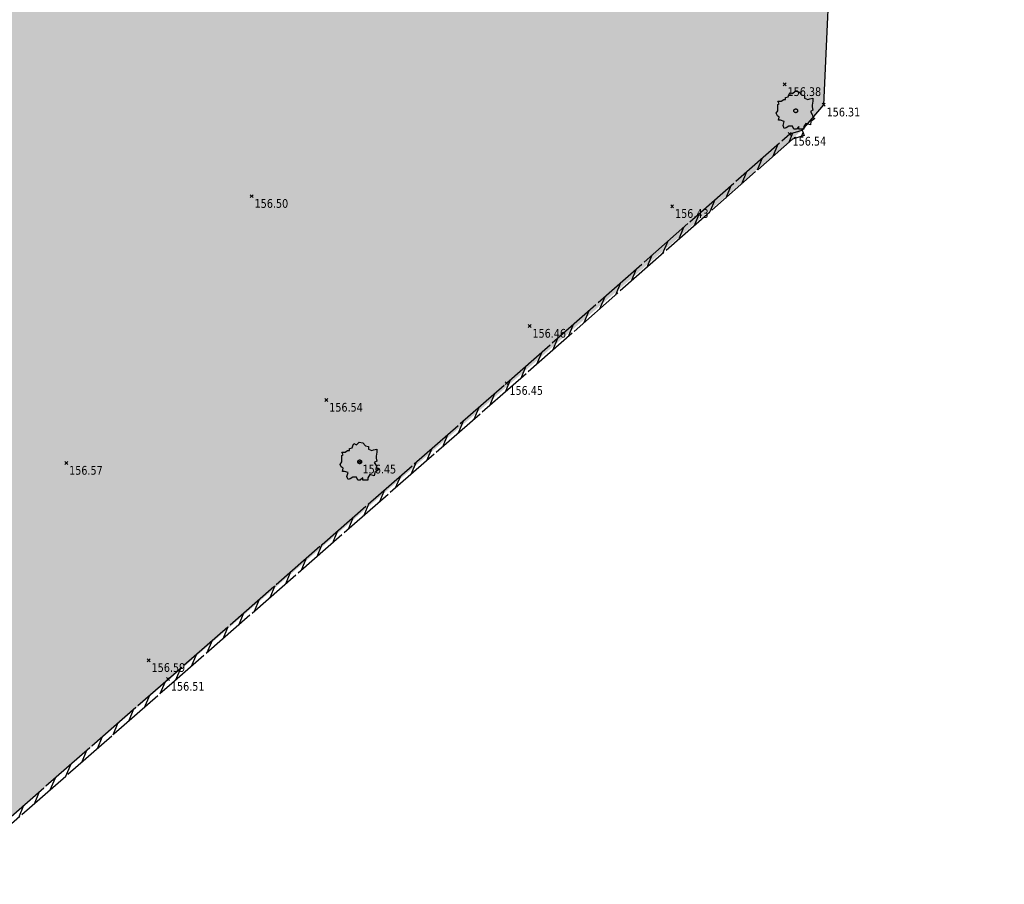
# Model space of a CAD drawing. Header units: millimetres. Extents: x 1269971 to 1270699, y 7266477 to 7267043.
# Tile 5 of 25: x 1270656 to 1270690, y 7266526 to 7266556. Entities that reach past the tile are written whole.
import ezdxf
from ezdxf.enums import TextEntityAlignment as Align

# ---------------------------------------------------------------- set-up
doc = ezdxf.new("R2010")
doc.units = ezdxf.units.MM
doc.header["$LTSCALE"] = 2
doc.header["$PDMODE"] = 3
doc.header["$PDSIZE"] = 0.05
doc.linetypes.add('Continue', pattern=[1, 1, 0])
doc.layers.get('0').update_dxf_attribs({"linetype": 'Continue'})
for name, color, linetype in [('Espv_hai_hab', 70, 'Continue'), ('Espv_sym', 7, 'Continue'), ('Limi_clo', 7, 'Cloture_Legere'), ('Limi_mplein', 7, 'Continue'), ('Limi_mur_hab', 7, 'Continue'), ('Topo_ptco', 7, 'Continue'), ('Topo_ptco_alt', 3, 'Continue')]:
    doc.layers.add(name, color=color, linetype=linetype)
doc.styles.add('Verdana 1.0', font='verdana.ttf', dxfattribs={"width": 0.8, "height": 0.2})
doc.linetypes.add('Cloture_Legere', pattern='A,1,[1,croix.shx,S=0.2,R=0,X=-0.3,Y=0],0.0001', length=1.0001)

# ---------------------------------------------------------------- blocks, each defined once
blk = doc.blocks.new('Topo_Ptco')
at = {"color": 0}
blk.add_point((0, 0), dxfattribs=at)
at = {"layer": 'Topo_ptco_alt', "style": 'Verdana 1.0', "width": 0.8}
blk.add_attdef('ALT', text='', height=0.3, dxfattribs=at).set_placement((0.1, -0.1), align=Align.TOP_LEFT)
blk = doc.blocks.new('Espv_Arb_Iso')
at = {"color": 3, "linetype": 'ByBlock', "lineweight": -2}
for p, q in [((-0.501, 0.327), (-0.414, 0.392)), ((-0.414, 0.392), (-0.348, 0.392)), ((-0.348, 0.457), (-0.261, 0.479)), ((-0.348, 0.392), (-0.348, 0.457)), ((-0.261, 0.479), (-0.24, 0.544)), ((-0.24, 0.544), (-0.196, 0.632)), ((-0.196, 0.632), (-0.109, 0.588)), ((-0.109, 0.588), (-0.022, 0.675)), ((-0.022, 0.675), (0.109, 0.653)), ((0.109, 0.653), (0.196, 0.544)), ((0.196, 0.544), (0.305, 0.523)), ((0.305, 0.523), (0.305, 0.436)), ((0.305, 0.436), (0.414, 0.392)), ((0.414, 0.392), (0.479, 0.414)), ((0.479, 0.414), (0.588, 0.436)), ((0.588, 0.436), (0.588, 0.327)), ((-0.675, -0.087), (-0.61, 0)), ((-0.566, 0.24), (-0.61, 0.327)), ((-0.61, 0.327), (-0.501, 0.327)), ((-0.61, 0.218), (-0.566, 0.24)), ((-0.61, 0.087), (-0.61, 0.218)), ((-0.61, 0), (-0.61, 0.087)), ((0.588, 0.022), (0.501, -0.022)), ((0.588, 0.327), (0.566, 0.196)), ((0.566, 0.196), (0.566, 0.131)), ((0.566, 0.131), (0.588, 0.022)), ((-0.632, -0.174), (-0.675, -0.087)), ((-0.566, -0.218), (-0.632, -0.174)), ((-0.588, -0.327), (-0.566, -0.218)), ((-0.523, -0.327), (-0.588, -0.327)), ((-0.392, -0.37), (-0.523, -0.327)), ((0.501, -0.022), (0.566, -0.131)), ((0.653, -0.261), (0.523, -0.37)), ((0.566, -0.131), (0.588, -0.218)), ((0.588, -0.218), (0.653, -0.261)), ((-0.436, -0.501), (-0.392, -0.37)), ((-0.392, -0.61), (-0.436, -0.501)), ((-0.327, -0.588), (-0.392, -0.61)), ((-0.24, -0.523), (-0.327, -0.588)), ((-0.109, -0.523), (-0.24, -0.523)), ((-0.065, -0.632), (-0.109, -0.523)), ((0.022, -0.632), (-0.065, -0.632)), ((0.109, -0.544), (0.022, -0.632)), ((0.109, -0.632), (0.109, -0.544)), ((0.283, -0.632), (0.109, -0.632)), ((0.348, -0.436), (0.283, -0.544)), ((0.283, -0.544), (0.283, -0.632)), ((0.501, -0.479), (0.348, -0.436)), ((0.523, -0.37), (0.501, -0.479))]:
    blk.add_line(p, q, dxfattribs=at)
blk.add_circle((0, 0), 0.0653, dxfattribs=at)

msp = doc.modelspace()

# ---------------------------------------------------------------- hatches: boundary and pattern name
at = {"layer": 'Espv_hai_hab'}
h = msp.add_hatch(dxfattribs=at)
h.set_pattern_fill('HAIE', color=256, scale=0.8)
h.set_pattern_definition([(109.29004622, (0.560848, 0.002973), (-4.80000000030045, 13.600000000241), [0.0482712, -16.90342488]), (161.565051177, (0.34656, 0.73), (-0.8, 1e-12), [0.050504, -2.47931812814]), (106.927513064, (0.29864, 0.746), (-3.19999999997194, 10.40000000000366), [0.054768, -19.17853644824]), (111.250505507, (0.348816, 0), (-1.59999999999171, 4.00000000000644), [0.069196, -15.38137033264]), (28.4429286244, (0.24168, 0.46568), (8.79999999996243, 4.79999999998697), [0.062208, -21.77354250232]), (83.6598082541, (0.2348, 0.40416), (-2e-13, 0.8000000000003), [0.061904, -7.18240411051]), (28.0724869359, (0.66804, 0.7642), (10.4000000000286, 5.60000000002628), [0.0387336, -13.5612664]), (69.4439547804, (0.70224, 0.03715), (0.800000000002, 2.4000000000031), [0.03896, -6.79624299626]), (122.905242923, (0.7136, 0.073632), (-1.60000000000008, 2.39999999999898), [0.04612, -16.15264538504]), (135, (0.75236, 0.1443), (-0.8, 9e-17), [0.0290216, -1.1023492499]), (156.250505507, (0.79568, 0.63888), (-12.79999999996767, 5.60000000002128), [0.062296, -21.788104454]), (45, (0.7068, 0.632), (9e-17, 0.8), [0.0451376, -1.0862332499]), (48.3664606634, (0.7136, 0.51808), (5.60000000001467, 6.4000000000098), [0.027424, -9.60585166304]), (34.6951535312, (0.71816, 0.3768), (7.99999999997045, 5.59999999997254), [0.03604, -12.61307064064]), (128.290163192, (0.44, 0.77104), (-3.19999999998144, 4.00000000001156), [0.036896, -19.32905349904]), (72.2553283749, (0.52208, 0.32888), (5.60000000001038, 17.59999999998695), [0.059824, -20.93922359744]), (115.346175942, (0.54032, 0.38584), (-0.80000000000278, 1.60000000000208), [0.047936, -16.77110083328]), (115.016893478, (0.64304, 0.21272), (-0.79999999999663, 1.6000000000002), [0.070368, -13.17198828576]), (41.1859251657, (0.62472, 0.19672), (0.8000000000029, 0.8000000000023), [0.024216, -8.47990065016]), (63.434948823, (0.59507, 0.11235), (3e-13, 0.8), [0.0152904, -1.773563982]), (131.185925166, (0.38984, 0.142), (-0.8000000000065, 0.7999999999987), [0.048456, -8.45566065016]), (159.44395478, (0.43545, 0.22402), (-2.3999999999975, 0.8000000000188), [0.0389616, -6.79624139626]), (19.7988763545, (0.29864, 0.30608), (8.79999999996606, 3.19999999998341), [0.026712, -21.22981640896]), (116.565051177, (0.40354, 0.4588), (-0.799999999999, 0.800000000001), [0.0152904, -1.773563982]), (45, (0.497, 0.5272), (9e-17, 0.8), [0.019348, -1.1120228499]), (56.309932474, (0.59275, 0.46335), (0.8, 1.599999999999), [0.0164632, -2.86797782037]), (131.185925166, (0.51528, 0.66624), (-0.8000000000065, 0.7999999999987), [0.024248, -8.47986865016]), (0, (0.28, 0.6), (0, 0.8), [0.04, -0.76]), (146.309932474, (0.04098, 0.08504), (-1.599999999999, 0.8), [0.049256, -2.83518502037]), (143.130102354, (0.08888, 0.36534), (-2.3999999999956, 1.6000000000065), [0.0569792, -3.9430208]), (36.3843518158, (0, 0.367648), (3.19999999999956, 2.39999999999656), [0.0537736, -18.82690435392]), (136.73570459, (0.043274, 0.533984), (-12.8000000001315, 11.99999999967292), [0.0532608, -18.622927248]), (25.7099537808, (0.0752, 0.71864), (1.599999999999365, 0.7999999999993), [0.073408, -23.899910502]), (127.405356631, (0.13672, 0.126), (-7.99999999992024, 10.40000000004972), [0.0488, -17.0719476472]), (45, (0.1436, 0.0075), (9e-17, 0.8), [0.0225688, -1.1088020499]), (153.434948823, (0.17095, 0.31294), (-0.8, -1e-12), [0.020348, -1.768506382]), (167.471192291, (0.19832, 0.11232), (-4.0000000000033, 0.79999999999), [0.063104, -7.31253156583]), (45, (0.16, 0.52), (9e-17, 0.8), [0.0565688, -1.0748020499])])
h.paths.add_polyline_path([(1270687.141, 7266617.67), (1270687.735, 7266617.582, -0.452421), (1270688.154, 7266617.519), (1270688.941, 7266617.402), (1270689.719, 7266622.612), (1270689.573, 7266622.727), (1270689.606, 7266622.962), (1270688.204, 7266623.535), (1270687.058, 7266624.43), (1270686.424, 7266624.632), (1270678.579, 7266626.225), (1270678.018, 7266626.223), (1270677.449, 7266626.1), (1270676.723, 7266625.758), (1270676.056, 7266625.291), (1270674.982, 7266623.55), (1270671.489, 7266606.952), (1270671.605, 7266606.631, -0.050361), (1270671.599, 7266606.691, -1), (1270672.199, 7266606.691, -0.904107), (1270671.605, 7266606.631), (1270671.641, 7266606.209), (1270679.264, 7266604.502), (1270675.643, 7266588.547), (1270673.924, 7266585.471), (1270678.192, 7266584.082), (1270677.855, 7266580.372), (1270676.87, 7266573.51), (1270673.821, 7266561.525), (1270649.689, 7266566.167), (1270648.747, 7266566.011), (1270636.596, 7266557.086), (1270652.79, 7266526.405), (1270653.214, 7266526.629), (1270682.784, 7266552.303), (1270683.519, 7266553.173), (1270683.718, 7266557.515), (1270681.883, 7266557.6), (1270682.818, 7266589.589), (1270683.951, 7266597.683), (1270685.089, 7266605.841)])
h.paths.add_polyline_path([(1270679.431, 7266614.559), (1270679.257, 7266614.559), (1270679.257, 7266614.646), (1270679.17, 7266614.559), (1270679.083, 7266614.559), (1270679.039, 7266614.667), (1270678.909, 7266614.667), (1270678.822, 7266614.602), (1270678.756, 7266614.58), (1270678.713, 7266614.689), (1270678.756, 7266614.82), (1270678.626, 7266614.863), (1270678.56, 7266614.863), (1270678.582, 7266614.972), (1270678.517, 7266615.016), (1270678.473, 7266615.103), (1270678.539, 7266615.19), (1270678.539, 7266615.277), (1270678.539, 7266615.408), (1270678.582, 7266615.43), (1270678.539, 7266615.517), (1270678.647, 7266615.517), (1270678.735, 7266615.582), (1270678.8, 7266615.582), (1270678.8, 7266615.647), (1270678.887, 7266615.669), (1270678.909, 7266615.734), (1270678.952, 7266615.822), (1270679.039, 7266615.778), (1270679.127, 7266615.865), (1270679.257, 7266615.843), (1270679.344, 7266615.734), (1270679.453, 7266615.713), (1270679.453, 7266615.626), (1270679.562, 7266615.582), (1270679.627, 7266615.604), (1270679.736, 7266615.626), (1270679.736, 7266615.517), (1270679.715, 7266615.386), (1270679.715, 7266615.321), (1270679.736, 7266615.212), (1270679.649, 7266615.168), (1270679.715, 7266615.059), (1270679.736, 7266614.972), (1270679.802, 7266614.929), (1270679.671, 7266614.82), (1270679.649, 7266614.711), (1270679.497, 7266614.755), (1270679.431, 7266614.646)], flags=16)
h.paths.add_polyline_path([(1270679.083, 7266615.19, -1), (1270679.214, 7266615.19, -1)], flags=0)
h.paths.add_polyline_path([(1270676.926, 7266615.832), (1270676.708, 7266615.886), (1270676.708, 7266615.886), (1270676.297, 7266615.988), (1270676.297, 7266615.988), (1270676.056, 7266616.048), (1270676.496, 7266617.82), (1270676.785, 7266617.748), (1270676.784, 7266617.746), (1270677.124, 7266617.663), (1270677.125, 7266617.664), (1270677.366, 7266617.604)], flags=16)
h.paths.add_polyline_path([(1270679.488, 7266618.183), (1270679.314, 7266618.183), (1270679.314, 7266618.27), (1270679.227, 7266618.183), (1270679.14, 7266618.183), (1270679.096, 7266618.292), (1270678.965, 7266618.292), (1270678.878, 7266618.227), (1270678.813, 7266618.205), (1270678.769, 7266618.314), (1270678.813, 7266618.444), (1270678.682, 7266618.488), (1270678.617, 7266618.488), (1270678.639, 7266618.597), (1270678.573, 7266618.64), (1270678.53, 7266618.728), (1270678.595, 7266618.815), (1270678.595, 7266618.902), (1270678.595, 7266619.032), (1270678.639, 7266619.054), (1270678.595, 7266619.141), (1270678.704, 7266619.141), (1270678.791, 7266619.207), (1270678.857, 7266619.207), (1270678.857, 7266619.272), (1270678.944, 7266619.294), (1270678.965, 7266619.359), (1270679.009, 7266619.446), (1270679.096, 7266619.403), (1270679.183, 7266619.49), (1270679.314, 7266619.468), (1270679.401, 7266619.359), (1270679.51, 7266619.337), (1270679.51, 7266619.25), (1270679.619, 7266619.207), (1270679.684, 7266619.228), (1270679.793, 7266619.25), (1270679.793, 7266619.141), (1270679.771, 7266619.011), (1270679.771, 7266618.945), (1270679.793, 7266618.836), (1270679.706, 7266618.793), (1270679.771, 7266618.684), (1270679.793, 7266618.597), (1270679.858, 7266618.553), (1270679.728, 7266618.444), (1270679.706, 7266618.336), (1270679.553, 7266618.379), (1270679.488, 7266618.27)], flags=16)
h.paths.add_polyline_path([(1270679.14, 7266618.815, -1), (1270679.27, 7266618.815, -1)], flags=0)
h.paths.add_polyline_path([(1270681.722, 7266596.768, -1), (1270681.122, 7266596.768, -1)], flags=16)
h.paths.add_polyline_path([(1270681.617, 7266596.768, -1), (1270681.227, 7266596.768, -1)], flags=0)
h.paths.add_polyline_path([(1270678.804, 7266596.004, -1), (1270678.204, 7266596.004, -1)], flags=16)
h.paths.add_polyline_path([(1270678.699, 7266596.004, -1), (1270678.309, 7266596.004, -1)], flags=0)
at = {"layer": 'Limi_mur_hab'}
h = msp.add_hatch(dxfattribs=at)
h.set_pattern_fill('BATI_DUR', color=0, scale=0.1, angle=22.5, pattern_type=2)
h.set_pattern_definition([(67.5, (0, 0), (-0.293331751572, 0.121501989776), [])])
h.paths.add_polyline_path([(1270682.45, 7266551.993), (1270682.842, 7266552.112), (1270682.784, 7266552.303), (1270682.35, 7266552.172), (1270672.627, 7266543.612), (1270661.005, 7266533.453), (1270653.214, 7266526.629), (1270653.345, 7266526.478), (1270661.137, 7266533.302), (1270672.759, 7266543.462)])
h.paths.add_polyline_path([(1270682.372, 7266551.688), (1270683.698, 7266551.688), (1270683.698, 7266552.155), (1270682.372, 7266552.155)], flags=9)

# ---------------------------------------------------------------- linework, layer by layer
at = {"layer": 'Limi_clo', "flags": 128}
for points in [[(1270683.519, 7266553.173), (1270684.385, 7266571.997)], [(1270682.784, 7266552.303), (1270683.519, 7266553.173)]]:
    msp.add_lwpolyline(points, dxfattribs=at)
at = {"layer": 'Limi_mplein', "flags": 128}
msp.add_lwpolyline([(1270682.842, 7266552.112), (1270682.45, 7266551.993), (1270672.759, 7266543.462), (1270661.137, 7266533.302), (1270653.345, 7266526.478), (1270653.214, 7266526.629), (1270661.005, 7266533.453), (1270672.627, 7266543.612), (1270682.35, 7266552.172), (1270682.784, 7266552.303), (1270682.842, 7266552.112)], dxfattribs=at)

# ---------------------------------------------------------------- block references
at = {"layer": 'Espv_sym', "color": 3}
for p in [(1270682.558, 7266552.966, 156.457), (1270667.586, 7266540.912, 156.446)]:
    msp.add_blockref('Espv_Arb_Iso', p, dxfattribs=at)
at = {"layer": 'Topo_ptco'}
ref = msp.add_blockref('Topo_Ptco', (1270682.178, 7266553.873, 156.377), dxfattribs=at)
ref.add_attrib('ALT', '156.38', dxfattribs={"layer": 'Topo_ptco_alt', "height": 0.3, "style": 'Verdana 1.0', "width": 0.8}).set_placement((1270682.278, 7266553.773, 156.377), align=Align.TOP_LEFT)
for p in [(1270682.178, 7266553.873, 156.377), (1270663.879, 7266550.034, 156.5), (1270678.314, 7266549.689, 156.427), (1270673.419, 7266545.575, 156.458), (1270666.441, 7266543.035, 156.538), (1270657.511, 7266540.87, 156.572), (1270660.342, 7266534.098, 156.587)]:
    msp.add_blockref('Topo_Ptco', p, dxfattribs=at)
ref = msp.add_blockref('Topo_Ptco', (1270683.519, 7266553.173, 156.308), dxfattribs=at)
ref.add_attrib('ALT', '156.31', dxfattribs={"layer": 'Topo_ptco_alt', "height": 0.3, "style": 'Verdana 1.0', "width": 0.8}).set_placement((1270683.619, 7266553.073, 156.308), align=Align.TOP_LEFT)
ref = msp.add_blockref('Topo_Ptco', (1270682.35, 7266552.172, 156.536), dxfattribs=at)
ref.add_attrib('ALT', '156.54', dxfattribs={"layer": 'Topo_ptco_alt', "height": 0.3, "style": 'Verdana 1.0', "width": 0.8}).set_placement((1270682.45, 7266552.072, 156.536), align=Align.TOP_LEFT)
ref = msp.add_blockref('Topo_Ptco', (1270663.879, 7266550.034, 156.5), dxfattribs=at)
ref.add_attrib('ALT', '156.50', dxfattribs={"layer": 'Topo_ptco_alt', "height": 0.3, "style": 'Verdana 1.0', "width": 0.8}).set_placement((1270663.979, 7266549.934, 156.5), align=Align.TOP_LEFT)
ref = msp.add_blockref('Topo_Ptco', (1270678.314, 7266549.689, 156.427), dxfattribs=at)
ref.add_attrib('ALT', '156.43', dxfattribs={"layer": 'Topo_ptco_alt', "height": 0.3, "style": 'Verdana 1.0', "width": 0.8}).set_placement((1270678.414, 7266549.589, 156.427), align=Align.TOP_LEFT)
ref = msp.add_blockref('Topo_Ptco', (1270673.419, 7266545.575, 156.458), dxfattribs=at)
ref.add_attrib('ALT', '156.46', dxfattribs={"layer": 'Topo_ptco_alt', "height": 0.3, "style": 'Verdana 1.0', "width": 0.8}).set_placement((1270673.519, 7266545.475, 156.458), align=Align.TOP_LEFT)
ref = msp.add_blockref('Topo_Ptco', (1270672.627, 7266543.612, 156.453), dxfattribs=at)
ref.add_attrib('ALT', '156.45', dxfattribs={"layer": 'Topo_ptco_alt', "height": 0.3, "style": 'Verdana 1.0', "width": 0.8}).set_placement((1270672.727, 7266543.512, 156.453), align=Align.TOP_LEFT)
ref = msp.add_blockref('Topo_Ptco', (1270666.441, 7266543.035, 156.538), dxfattribs=at)
ref.add_attrib('ALT', '156.54', dxfattribs={"layer": 'Topo_ptco_alt', "height": 0.3, "style": 'Verdana 1.0', "width": 0.8}).set_placement((1270666.541, 7266542.935, 156.538), align=Align.TOP_LEFT)
ref = msp.add_blockref('Topo_Ptco', (1270657.511, 7266540.87, 156.572), dxfattribs=at)
ref.add_attrib('ALT', '156.57', dxfattribs={"layer": 'Topo_ptco_alt', "height": 0.3, "style": 'Verdana 1.0', "width": 0.8}).set_placement((1270657.611, 7266540.77, 156.572), align=Align.TOP_LEFT)
ref = msp.add_blockref('Topo_Ptco', (1270667.586, 7266540.912, 156.446), dxfattribs=at)
ref.add_attrib('ALT', '156.45', dxfattribs={"layer": 'Topo_ptco_alt', "height": 0.3, "style": 'Verdana 1.0', "width": 0.8}).set_placement((1270667.686, 7266540.812, 156.446), align=Align.TOP_LEFT)
ref = msp.add_blockref('Topo_Ptco', (1270660.342, 7266534.098, 156.587), dxfattribs=at)
ref.add_attrib('ALT', '156.59', dxfattribs={"layer": 'Topo_ptco_alt', "height": 0.3, "style": 'Verdana 1.0', "width": 0.8}).set_placement((1270660.442, 7266533.998, 156.587), align=Align.TOP_LEFT)
ref = msp.add_blockref('Topo_Ptco', (1270661.005, 7266533.453, 156.506), dxfattribs=at)
ref.add_attrib('ALT', '156.51', dxfattribs={"layer": 'Topo_ptco_alt', "height": 0.3, "style": 'Verdana 1.0', "width": 0.8}).set_placement((1270661.105, 7266533.353, 156.506), align=Align.TOP_LEFT)

doc.saveas('drawing.dxf')
